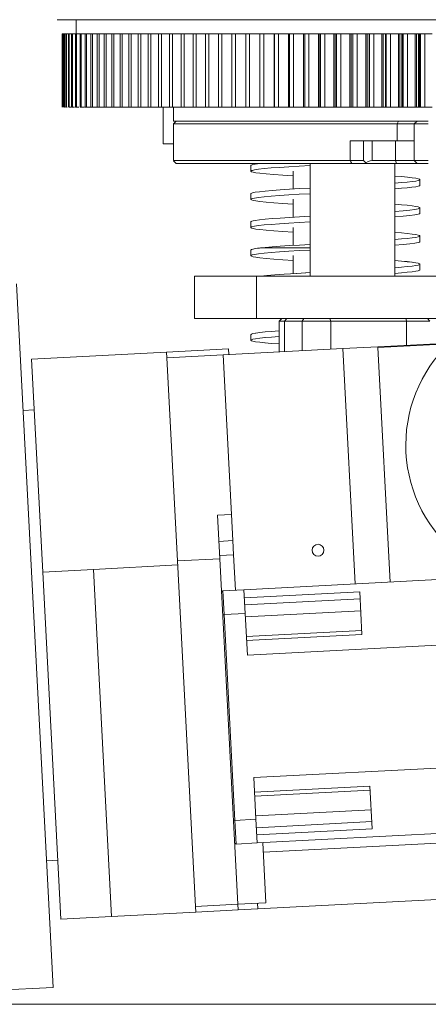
# Model space of a CAD drawing. Header units: millimetres. Extents: x 10 to 2518, y 8 to 1786.
# Tile 18 of 34: x 1248 to 1394, y 629 to 979. Entities that reach past the tile are written whole.
import ezdxf
from ezdxf.lldxf.tags import DXFTag

# ---------------------------------------------------------------- set-up
doc = ezdxf.new("R2010")
doc.units = ezdxf.units.MM
doc.layers.add('1', color=7, linetype='Continuous', true_color=0xffffff)
doc.styles.add('黑体', font='txt')
tags = doc.linetypes.add('PHANTOM', pattern=[50.5, 18, -6.5, 6.5, -6.5, 6.5, -6.5]).pattern_tags.tags
tags[14:15] = [DXFTag(74, 4), DXFTag(75, 0), DXFTag(340, '0'), DXFTag(46, 0.0), DXFTag(50, 0.0), DXFTag(44, 0.0), DXFTag(45, 0.0)]
tags[12:13] = [DXFTag(74, 4), DXFTag(75, 0), DXFTag(340, '0'), DXFTag(46, 0.0), DXFTag(50, 0.0), DXFTag(44, 0.0), DXFTag(45, 0.0)]
tags[10:11] = [DXFTag(74, 4), DXFTag(75, 0), DXFTag(340, '0'), DXFTag(46, 0.0), DXFTag(50, 0.0), DXFTag(44, 0.0), DXFTag(45, 0.0)]
tags[8:9] = [DXFTag(74, 4), DXFTag(75, 0), DXFTag(340, '0'), DXFTag(46, 0.0), DXFTag(50, 0.0), DXFTag(44, 0.0), DXFTag(45, 0.0)]
tags[6:7] = [DXFTag(74, 4), DXFTag(75, 0), DXFTag(340, '0'), DXFTag(46, 0.0), DXFTag(50, 0.0), DXFTag(44, 0.0), DXFTag(45, 0.0)]
tags[4:5] = [DXFTag(74, 4), DXFTag(75, 0), DXFTag(340, '0'), DXFTag(46, 0.0), DXFTag(50, 0.0), DXFTag(44, 0.0), DXFTag(45, 0.0)]
doc.dimstyles.get("Standard").update_dxf_attribs({"dimtxt": 0.18, "dimasz": 0.18, "dimexe": 0.18, "dimexo": 0.0625, "dimgap": 0.09, "dimtad": 0, "dimtih": 1, "dimtoh": 1, "dimdec": 4, "dimzin": 0, "dimdsep": 46, "dimtxsty": 'Standard', "dimcen": 0.09, "dimadec": 0, "dimazin": 0, "dimtfac": 1, "dimtdec": 4, "dimtofl": 0, "dimtmove": 0, "dimatfit": 3, "dimfxl": 1, "dimtolj": 1, "dimtzin": 0, "dimarcsym": 0})

# ---------------------------------------------------------------- blocks, each defined once
blk = doc.blocks.new('_U15')
at = {"layer": '1', "color": 92, "lineweight": 13}
blk.add_line((1745.18, 660.89), (1779.39, 662.68), dxfattribs=at)
for start, end in [(2.50856, 2.99994), (0, 0.49185)]:
    blk.add_arc((1145.5, 629.46), 634.25, start, end, dxfattribs=at)
for points in [[(1778.89, 662.66), (1779.57, 660.19), (1778.46, 660.13)], [(1779.76, 629.46), (1779.2, 631.96), (1780.31, 631.96)]]:
    blk.add_solid(points, dxfattribs=at)
at = {"layer": '1', "color": 7, "linetype": 'Continuous', "lineweight": 13, "insert": (1764.19, 632.23), "char_height": 20, "attachment_point": 7, "line_spacing_factor": 1.016583, "style": '黑体'}
blk.add_mtext('\\f黑体|b0|i0;\\W0.8000;3%%d', dxfattribs=at)

msp = doc.modelspace()

# ---------------------------------------------------------------- linework, layer by layer
at = {"layer": '1', "color": 253, "linetype": 'Continuous', "lineweight": 13}
msp.add_line((1435.5141, 978.9133), (1261.7755, 978.9133), dxfattribs=at)
at = {"layer": '1', "color": 7, "linetype": 'Continuous', "lineweight": 13}
for p, q in [((1268.5141, 978.9133), (1268.5141, 973.9133)), ((1263.5302, 973.9133), (1263.5606, 973.9133)), ((1263.5302, 947.9133), (1263.5302, 973.9133)), ((1263.5606, 973.9133), (1263.7348, 973.9133)), ((1263.5606, 947.9133), (1263.5606, 973.9133)), ((1263.7348, 947.9133), (1263.7348, 973.9133)), ((1263.7348, 973.9133), (1263.8258, 973.9133)), ((1263.8258, 947.9133), (1263.8258, 973.9133)), ((1263.8258, 973.9133), (1264.174, 973.9133)), ((1264.3255, 973.9133), (1264.174, 973.9133)), ((1264.174, 947.9133), (1264.174, 973.9133)), ((1264.3255, 947.9133), (1264.3255, 973.9133)), ((1264.3255, 973.9133), (1264.8473, 973.9133)), ((1264.8472, 947.9133), (1264.8472, 973.9133)), ((1264.8473, 973.9133), (1265.0591, 973.9133)), ((1265.0591, 947.9133), (1265.0591, 973.9133)), ((1265.0591, 973.9133), (1265.7536, 973.9133)), ((1265.7536, 947.9133), (1265.7536, 973.9133)), ((1265.7536, 973.9133), (1266.0254, 973.9133)), ((1266.0254, 947.9133), (1266.0254, 973.9133)), ((1266.0254, 973.9133), (1266.8918, 973.9133)), ((1266.8918, 947.9133), (1266.8918, 973.9133)), ((1266.8918, 973.9133), (1267.2233, 973.9133)), ((1267.2233, 947.9133), (1267.2233, 973.9133)), ((1267.2233, 973.9133), (1268.2603, 973.9133)), ((1268.2603, 947.9133), (1268.2603, 973.9133)), ((1268.2603, 973.9133), (1268.651, 973.9133)), ((1268.651, 947.9133), (1268.651, 973.9133)), ((1268.651, 973.9133), (1269.8573, 973.9133)), ((1269.8573, 947.9133), (1269.8573, 973.9133)), ((1269.8573, 973.9133), (1270.3067, 973.9133)), ((1270.3067, 947.9133), (1270.3067, 973.9133)), ((1270.3067, 973.9133), (1271.6805, 973.9133)), ((1272.188, 973.9133), (1271.6805, 973.9133)), ((1271.6805, 947.9133), (1271.6805, 973.9133)), ((1272.188, 947.9133), (1272.188, 973.9133)), ((1272.188, 973.9133), (1273.7275, 973.9133)), ((1273.7275, 947.9133), (1273.7275, 973.9133)), ((1273.7275, 973.9133), (1274.2924, 973.9133)), ((1274.2924, 947.9133), (1274.2924, 973.9133)), ((1274.2924, 973.9133), (1275.9955, 973.9133)), ((1275.9955, 947.9133), (1275.9955, 973.9133)), ((1275.9955, 973.9133), (1276.6169, 973.9133)), ((1276.6169, 973.9133), (1278.4814, 973.9133)), ((1276.6169, 947.9133), (1276.6169, 973.9133)), ((1278.4814, 947.9133), (1278.4814, 973.9133)), ((1278.4814, 973.9133), (1279.1586, 973.9133)), ((1279.1586, 947.9133), (1279.1586, 973.9133)), ((1279.1586, 973.9133), (1281.1038, 973.9133)), ((1281.9138, 973.9133), (1281.1818, 973.9133)), ((1281.1818, 947.9133), (1281.1818, 973.9133)), ((1281.9138, 973.9133), (1284.093, 973.9133)), ((1281.9138, 947.9133), (1281.9138, 973.9133)), ((1284.0929, 947.9133), (1284.0929, 973.9133)), ((1284.093, 973.9133), (1284.8788, 973.9133)), ((1284.8788, 973.9133), (1287.2109, 973.9133)), ((1284.8788, 947.9133), (1284.8788, 973.9133)), ((1288.0495, 973.9133), (1287.2109, 973.9133)), ((1287.2109, 947.9133), (1287.2109, 973.9133)), ((1288.0495, 947.9133), (1288.0495, 973.9133)), ((1288.0495, 973.9133), (1290.5314, 973.9133)), ((1291.4216, 973.9133), (1290.5315, 973.9133)), ((1290.5315, 947.9133), (1290.5315, 973.9133)), ((1291.4216, 973.9133), (1294.05, 973.9133)), ((1291.4216, 947.9133), (1291.4216, 973.9133)), ((1294.9906, 973.9133), (1294.0501, 973.9133)), ((1294.0501, 947.9133), (1294.0501, 973.9133)), ((1294.9906, 973.9133), (1297.7618, 973.9133)), ((1294.9906, 947.9133), (1294.9906, 973.9133)), ((1298.7515, 973.9133), (1297.7619, 973.9133)), ((1297.7619, 947.9133), (1297.7619, 973.9133)), ((1298.7515, 973.9133), (1301.6618, 973.9133)), ((1298.7515, 947.9133), (1298.7515, 973.9133)), ((1302.6992, 973.9133), (1301.6618, 973.9133)), ((1301.6618, 947.9133), (1301.6618, 973.9133)), ((1302.6992, 973.9133), (1305.7446, 973.9133)), ((1302.6992, 947.9133), (1302.6992, 973.9133)), ((1306.8284, 973.9133), (1305.7446, 973.9133)), ((1305.7446, 947.9133), (1305.7446, 973.9133)), ((1306.8284, 973.9133), (1310.0046, 973.9133)), ((1306.8284, 947.9133), (1306.8284, 973.9133)), ((1311.1332, 973.9133), (1310.0046, 973.9133)), ((1310.0046, 947.9133), (1310.0046, 973.9133)), ((1311.1332, 973.9133), (1314.4361, 973.9133)), ((1311.1332, 947.9133), (1311.1332, 973.9133)), ((1315.608, 973.9133), (1314.4361, 973.9133)), ((1314.4361, 947.9133), (1314.4361, 973.9133)), ((1315.608, 973.9133), (1319.0329, 973.9133)), ((1315.608, 947.9133), (1315.608, 973.9133)), ((1320.2466, 973.9133), (1319.033, 973.9133)), ((1319.033, 947.9133), (1319.033, 973.9133)), ((1320.2466, 973.9133), (1323.7889, 973.9133)), ((1320.2466, 947.9133), (1320.2466, 973.9133)), ((1325.0426, 973.9133), (1323.7889, 973.9133)), ((1323.7889, 947.9133), (1323.7889, 973.9133)), ((1325.0426, 973.9133), (1328.6974, 973.9133)), ((1325.0426, 947.9133), (1325.0426, 973.9133)), ((1329.9895, 973.9133), (1328.6974, 973.9133)), ((1328.6974, 947.9133), (1328.6974, 973.9133)), ((1329.9895, 973.9133), (1333.7779, 973.9133)), ((1329.9895, 947.9133), (1329.9895, 973.9133)), ((1333.7519, 947.9133), (1333.7519, 973.9133)), ((1333.7779, 973.9133), (1335.0805, 973.9133)), ((1335.0805, 973.9133), (1338.7771, 973.9133)), ((1335.0805, 947.9133), (1335.0805, 973.9133)), ((1338.9453, 973.9133), (1338.7771, 973.9133)), ((1338.7771, 947.9133), (1338.7771, 973.9133)), ((1338.9453, 947.9133), (1338.9453, 973.9133)), ((1338.9453, 973.9133), (1340.3087, 973.9133)), ((1340.3087, 973.9133), (1343.9084, 973.9133)), ((1340.3087, 947.9133), (1340.3087, 973.9133)), ((1344.2707, 973.9133), (1343.9084, 973.9133)), ((1343.9084, 947.9133), (1343.9084, 973.9133)), ((1345.6669, 973.9133), (1344.2707, 973.9133)), ((1344.2707, 947.9133), (1344.2707, 973.9133)), ((1345.6669, 973.9133), (1349.1649, 973.9133)), ((1345.6669, 947.9133), (1345.6669, 973.9133)), ((1349.6325, 973.9133), (1349.1649, 973.9133)), ((1349.1649, 947.9133), (1349.1649, 973.9133)), ((1349.6325, 947.9133), (1349.6325, 973.9133)), ((1351.1479, 973.9133), (1349.7206, 973.9133)), ((1349.7206, 947.9133), (1349.7206, 973.9133)), ((1351.1479, 973.9133), (1354.5393, 973.9133)), ((1351.1479, 947.9133), (1351.1479, 973.9133)), ((1355.005, 973.9133), (1354.5393, 973.9133)), ((1354.5393, 947.9133), (1354.5393, 973.9133)), ((1355.005, 973.9133), (1355.2878, 973.9133)), ((1355.005, 947.9133), (1355.005, 973.9133)), ((1355.2878, 947.9133), (1355.2878, 973.9133)), ((1355.2878, 973.9133), (1356.7441, 973.9133)), ((1356.7441, 973.9133), (1360.0243, 973.9133)), ((1356.7441, 947.9133), (1356.7441, 973.9133)), ((1360.4876, 973.9133), (1360.0243, 973.9133)), ((1360.0243, 947.9133), (1360.0243, 973.9133)), ((1360.4876, 973.9133), (1360.9645, 973.9133)), ((1360.4876, 947.9133), (1360.4876, 973.9133)), ((1362.4479, 973.9133), (1360.9645, 973.9133)), ((1360.9645, 947.9133), (1360.9645, 973.9133)), ((1362.4479, 973.9133), (1365.6125, 973.9133)), ((1362.4479, 947.9133), (1362.4479, 973.9133)), ((1365.6125, 947.9133), (1365.6125, 973.9133)), ((1366.0726, 973.9133), (1365.6125, 973.9133)), ((1366.0726, 947.9133), (1366.0726, 973.9133)), ((1366.0726, 973.9133), (1366.7431, 973.9133)), ((1368.2514, 973.9133), (1366.7431, 973.9133)), ((1366.7431, 947.9133), (1366.7431, 973.9133)), ((1368.2514, 973.9133), (1371.2961, 973.9133)), ((1368.2514, 947.9133), (1368.2514, 973.9133)), ((1371.7524, 973.9133), (1371.2961, 973.9133)), ((1371.2961, 947.9133), (1371.2961, 973.9133)), ((1371.7524, 973.9133), (1372.5085, 973.9133)), ((1371.7524, 947.9133), (1371.7524, 973.9133)), ((1372.6156, 973.9133), (1372.5085, 973.9133)), ((1372.5085, 947.9133), (1372.5085, 973.9133)), ((1372.6145, 973.9133), (1372.6145, 947.9133)), ((1372.6156, 947.9133), (1372.6156, 973.9133)), ((1372.6156, 973.9133), (1374.1469, 973.9133)), ((1374.1469, 973.9133), (1377.0674, 973.9133)), ((1374.1469, 947.9133), (1374.1469, 973.9133)), ((1377.5193, 973.9133), (1377.0674, 973.9133)), ((1377.0674, 947.9133), (1377.0674, 973.9133)), ((1377.5193, 973.9133), (1378.2863, 973.9133)), ((1377.5193, 947.9133), (1377.5193, 973.9133)), ((1378.5187, 973.9133), (1378.2863, 973.9133)), ((1378.2863, 947.9133), (1378.2863, 973.9133)), ((1378.5187, 973.9133), (1378.574, 973.9133)), ((1378.5187, 973.9133), (1378.5187, 947.9133)), ((1380.1262, 973.9133), (1378.574, 973.9133)), ((1378.574, 947.9133), (1378.574, 973.9133)), ((1380.1262, 947.9133), (1380.1262, 973.9133)), ((1380.1262, 973.9133), (1382.9185, 973.9133)), ((1383.3655, 973.9133), (1382.9185, 973.9133)), ((1382.9185, 947.9133), (1382.9185, 973.9133)), ((1383.3655, 973.9133), (1384.1423, 973.9133)), ((1383.3655, 947.9133), (1383.3655, 973.9133)), ((1384.1423, 947.9133), (1384.1423, 973.9133)), ((1384.1423, 973.9133), (1384.4196, 973.9133)), ((1384.6102, 973.9133), (1384.4196, 973.9133)), ((1384.4196, 947.9133), (1384.4196, 973.9133)), ((1384.6102, 947.9133), (1384.6102, 973.9133)), ((1384.6102, 973.9133), (1386.1811, 973.9133)), ((1386.1811, 973.9133), (1388.8415, 973.9133)), ((1386.1811, 947.9133), (1386.1811, 973.9133)), ((1388.8415, 947.9133), (1388.8415, 973.9133)), ((1389.2829, 973.9133), (1388.8415, 973.9133)), ((1389.2829, 973.9133), (1390.0685, 973.9133)), ((1389.2829, 947.9133), (1389.2829, 973.9133)), ((1390.3596, 973.9133), (1390.0685, 973.9133)), ((1390.0685, 947.9133), (1390.0685, 973.9133)), ((1390.3596, 947.9133), (1390.3596, 973.9133)), ((1390.3596, 973.9133), (1390.7159, 973.9133)), ((1392.3034, 973.9133), (1390.7159, 973.9133)), ((1390.7159, 947.9133), (1390.7159, 973.9133)), ((1392.3034, 973.9133), (1394.8282, 973.9133)), ((1392.3034, 947.9133), (1392.3034, 973.9133)), ((1263.5302, 947.9133), (1263.5606, 947.9133)), ((1264.3255, 947.9133), (1264.6028, 947.9133)), ((1265.0591, 947.9133), (1265.3367, 947.9133)), ((1266.0254, 947.9133), (1266.6086, 947.9133)), ((1266.8918, 947.9133), (1267.2233, 947.9133)), ((1267.2233, 947.9133), (1267.8839, 947.9133)), ((1268.2603, 947.9133), (1268.651, 947.9133)), ((1268.651, 947.9133), (1269.454, 947.9133)), ((1269.8573, 947.9133), (1270.3067, 947.9133)), ((1270.3067, 947.9133), (1271.3987, 947.9133)), ((1271.6805, 947.9133), (1272.188, 947.9133)), ((1272.188, 947.9133), (1273.6938, 947.9133)), ((1273.7275, 947.9133), (1274.2924, 947.9133)), ((1274.2924, 947.9133), (1275.9955, 947.9133)), ((1275.9955, 947.9133), (1276.6169, 947.9133)), ((1276.6169, 947.9133), (1278.4814, 947.9133)), ((1278.4814, 947.9133), (1279.1586, 947.9133)), ((1279.1586, 947.9133), (1281.1818, 947.9133)), ((1281.1818, 947.9133), (1281.9138, 947.9133)), ((1281.9138, 947.9133), (1284.0454, 947.9133)), ((1284.0929, 947.9133), (1284.8788, 947.9133)), ((1284.8788, 947.9133), (1287.1013, 947.9133)), ((1287.2109, 947.9133), (1288.0495, 947.9133)), ((1288.0495, 947.9133), (1290.5314, 947.9133)), ((1290.5315, 947.9133), (1291.4216, 947.9133)), ((1291.4216, 947.9133), (1294.05, 947.9133)), ((1294.0501, 947.9133), (1294.9906, 947.9133)), ((1294.9906, 947.9133), (1297.7618, 947.9133)), ((1297.7619, 947.9133), (1298.7515, 947.9133)), ((1298.7515, 947.9133), (1301.6618, 947.9133)), ((1299.3969, 947.913), (1299.3969, 934.9133)), ((1301.6618, 947.9133), (1302.6992, 947.9133)), ((1302.6992, 947.9133), (1305.7446, 947.9133)), ((1303.0141, 947.9135), (1303.0141, 942.9133)), ((1305.7446, 947.9133), (1306.8284, 947.9133)), ((1306.8284, 947.9133), (1310.0046, 947.9133)), ((1310.0046, 947.9133), (1311.1332, 947.9133)), ((1311.1332, 947.9133), (1314.3968, 947.9133)), ((1314.4361, 947.9133), (1315.608, 947.9133)), ((1315.608, 947.9133), (1319.0329, 947.9133)), ((1319.033, 947.9133), (1320.2466, 947.9133)), ((1320.2466, 947.9133), (1323.7889, 947.9133)), ((1323.7889, 947.9133), (1325.0426, 947.9133)), ((1325.0426, 947.9133), (1328.6974, 947.9133)), ((1328.6974, 947.9133), (1329.9895, 947.9133)), ((1329.9895, 947.9133), (1333.7779, 947.9133)), ((1333.7779, 947.9133), (1335.0805, 947.9133)), ((1335.0805, 947.9133), (1338.7771, 947.9133)), ((1338.9453, 947.9133), (1338.7771, 947.9133)), ((1338.9453, 947.9133), (1340.3087, 947.9133)), ((1340.3087, 947.9133), (1343.9084, 947.9133)), ((1344.2707, 947.9133), (1343.9084, 947.9133)), ((1344.2707, 947.9133), (1345.6669, 947.9133)), ((1345.6669, 947.9133), (1349.1649, 947.9133)), ((1349.6325, 947.9133), (1349.1649, 947.9133)), ((1349.7206, 947.9133), (1351.1479, 947.9133)), ((1351.1479, 947.9133), (1354.5393, 947.9133)), ((1355.005, 947.9133), (1354.5393, 947.9133)), ((1355.005, 947.9133), (1355.2878, 947.9133)), ((1355.2878, 947.9133), (1356.7441, 947.9133)), ((1356.7441, 947.9133), (1360.0243, 947.9133)), ((1360.4876, 947.9133), (1360.0243, 947.9133)), ((1360.4876, 947.9133), (1360.9645, 947.9133)), ((1360.9645, 947.9133), (1362.4479, 947.9133)), ((1362.4479, 947.9133), (1365.6125, 947.9133)), ((1366.0726, 947.9133), (1365.6125, 947.9133)), ((1366.0726, 947.9133), (1366.7431, 947.9133)), ((1366.7431, 947.9133), (1368.2514, 947.9133)), ((1368.2514, 947.9133), (1371.2961, 947.9133)), ((1371.7524, 947.9133), (1371.2961, 947.9133)), ((1371.7524, 947.9133), (1372.5085, 947.9133)), ((1372.6156, 947.9133), (1372.5085, 947.9133)), ((1372.6156, 947.9133), (1374.1469, 947.9133)), ((1374.1469, 947.9133), (1377.0674, 947.9133)), ((1377.5193, 947.9133), (1377.0674, 947.9133)), ((1377.5193, 947.9133), (1378.2863, 947.9133)), ((1378.5187, 947.9133), (1378.2863, 947.9133)), ((1378.5187, 947.9133), (1378.574, 947.9133)), ((1378.574, 947.9133), (1380.1262, 947.9133)), ((1380.1262, 947.9133), (1382.9185, 947.9133)), ((1383.3655, 947.9133), (1382.9185, 947.9133)), ((1383.3655, 947.9133), (1384.1423, 947.9133)), ((1384.1423, 947.9133), (1384.4196, 947.9133)), ((1384.6102, 947.9133), (1384.4196, 947.9133)), ((1384.6102, 947.9133), (1386.1811, 947.9133)), ((1386.1811, 947.9133), (1388.8415, 947.9133)), ((1389.2829, 947.9133), (1388.8415, 947.9133)), ((1389.2829, 947.9133), (1390.0685, 947.9133)), ((1390.3596, 947.9133), (1390.0685, 947.9133)), ((1390.3596, 947.9133), (1390.7159, 947.9133)), ((1390.7159, 947.9133), (1392.3034, 947.9133)), ((1392.3034, 947.9133), (1394.8282, 947.9133)), ((1303.0141, 942.9133), (1389.5135, 942.9133)), ((1303.0141, 941.9133), (1303.0141, 928.9174)), ((1382.5135, 935.9133), (1382.5135, 941.9133)), ((1388.5135, 941.9133), (1389.5135, 942.9133)), ((1388.5135, 928.9133), (1388.5135, 941.9133)), ((1393.5135, 941.9133), (1388.5135, 941.9133)), ((1389.5135, 942.9133), (1393.5135, 942.9133)), ((1303.014, 934.9133), (1299.3969, 934.9133)), ((1370.5135, 935.9133), (1365.7767, 935.9133)), ((1365.7767, 928.9152), (1365.7767, 935.9133)), ((1370.5135, 935.9133), (1373.5904, 935.9133)), ((1370.5135, 928.9133), (1370.5135, 935.9133)), ((1373.5904, 935.9133), (1373.5904, 928.9133)), ((1373.5904, 935.9133), (1381.8468, 935.9133)), ((1381.8468, 928.9133), (1381.8468, 935.9133)), ((1388.5135, 935.9133), (1381.8468, 935.9133)), ((1303.0681, 928.8617), (1304.0165, 927.9133)), ((1304.0165, 927.9133), (1366.305, 927.9133)), ((1351.5712, 927.9133), (1351.5712, 887.9131)), ((1382.1802, 927.9133), (1371.5135, 927.9133)), ((1373.5904, 928.9133), (1381.8468, 928.9133)), ((1381.5712, 887.9131), (1381.5712, 927.9133)), ((1382.1802, 927.9133), (1381.8468, 928.9133)), ((1388.5135, 928.9133), (1381.8468, 928.9133)), ((1389.5135, 927.9133), (1382.1802, 927.9133)), ((1388.5135, 928.9133), (1389.5135, 927.9133)), ((1388.5135, 928.9133), (1393.5135, 928.9133)), ((1393.5135, 927.9133), (1389.5135, 927.9133)), ((1345.5141, 925.1781), (1345.5141, 918.8119)), ((1345.5141, 915.1783), (1345.5141, 908.8129)), ((1345.5141, 905.1784), (1345.5141, 898.8153)), ((1330.5365, 897.1614), (1330.5365, 897.1621)), ((1330.5365, 895.1359), (1330.5365, 895.1369)), ((1330.5365, 895.1359), (1330.5365, 895.1358)), ((1345.5141, 895.1786), (1345.5141, 888.814)), ((1390.5244, 892.1639), (1390.5244, 892.1615)), ((1310.5141, 887.9133), (1332.5141, 887.9133)), ((1310.5141, 887.9133), (1310.5141, 872.9133)), ((1332.5141, 887.9133), (1538.5141, 887.9133)), ((1332.5141, 887.9133), (1332.5141, 872.9133)), ((1247.2611, 885.1393), (1260.3451, 635.4819)), ((1310.5141, 872.9133), (1332.5141, 872.9133)), ((1332.5141, 872.9133), (1538.5141, 872.9133)), ((1340.5089, 871.9207), (1340.5089, 860.9866)), ((1341.5084, 872.9133), (1340.5543, 871.9601)), ((1343.2809, 872.9133), (1342.4777, 871.9133)), ((1348.6964, 871.9133), (1342.4777, 871.9133)), ((1342.4777, 871.9133), (1342.4777, 861.0897)), ((1349.2923, 872.9133), (1348.6964, 871.9133)), ((1348.6964, 861.4156), (1348.6964, 871.9133)), ((1358.9496, 871.9193), (1358.9496, 861.9529)), ((1385.7181, 863.3557), (1385.7181, 871.9221)), ((1394.0979, 871.9133), (1393.1803, 872.9133)), ((1330.5231, 865.1415), (1330.5231, 867.1642)), ((1330.5231, 865.1415), (1330.5231, 865.136)), ((1375.6048, 862.8257), (1401.0737, 864.1605)), ((1400.7711, 863.8703), (1375.6192, 862.5522)), ((1252.6687, 858.3857), (1300.6029, 860.8978)), ((1300.6029, 860.8978), (1322.5728, 862.0492)), ((1300.6029, 860.8978), (1300.7076, 858.9004)), ((1320.6802, 859.9473), (1300.7076, 858.9005)), ((1363.1219, 862.1715), (1320.6802, 859.9473)), ((1320.6802, 859.9473), (1323.6483, 803.3128)), ((1322.5728, 862.0492), (1322.6774, 860.0519)), ((1363.1219, 862.1715), (1375.6048, 862.8257)), ((1367.4978, 778.6753), (1363.1219, 862.1715)), ((1375.6048, 862.8257), (1375.6192, 862.5522)), ((1375.6192, 862.5522), (1379.9806, 779.3299)), ((1256.6259, 782.8781), (1252.6687, 858.3857)), ((1300.7076, 858.9004), (1304.4862, 786.7999)), ((1253.6092, 840.4103), (1249.6162, 840.201)), ((1318.6551, 803.0511), (1323.6483, 803.3128)), ((1319.4657, 787.5849), (1318.6551, 803.0511)), ((1323.6483, 803.3128), (1324.1344, 794.0377)), ((1324.1344, 794.0377), (1319.1412, 793.776)), ((1324.1344, 794.0377), (1324.396, 789.0446)), ((1304.4862, 786.7999), (1319.4657, 787.5849)), ((1310.9131, 664.1678), (1304.4862, 786.7999)), ((1324.396, 789.0446), (1319.4029, 788.7829)), ((1319.4657, 787.5849), (1325.8926, 664.9528)), ((1324.396, 789.0446), (1325.0561, 776.4508)), ((1256.6259, 782.8781), (1274.6012, 783.8201)), ((1263.0836, 659.6584), (1256.6259, 782.8781)), ((1304.5601, 785.3902), (1274.6012, 783.8201)), ((1274.6012, 783.8201), (1281.0589, 660.6004)), ((1405.9451, 780.6899), (1328.052, 776.6077)), ((1328.052, 776.6077), (1320.5622, 776.2151)), ((1320.5622, 776.2151), (1321.0023, 767.819)), ((1328.492, 768.2115), (1328.052, 776.6077)), ((1369.1475, 775.8575), (1328.2037, 773.7117)), ((1369.9392, 760.7519), (1369.1475, 775.8575)), ((1369.2797, 773.3349), (1328.3359, 771.1892)), ((1369.5005, 769.122), (1328.5567, 766.9762)), ((1321.0023, 767.819), (1328.492, 768.2115)), ((1321.0023, 767.819), (1324.8324, 694.7346)), ((1329.2664, 753.434), (1328.492, 768.2115)), ((1369.8669, 762.1316), (1328.9231, 759.9858)), ((1369.9392, 760.7519), (1328.9954, 758.6061)), ((1407.1595, 757.5162), (1329.2664, 753.434)), ((1409.4408, 713.9869), (1331.5477, 709.9047)), ((1332.3222, 695.1271), (1331.5477, 709.9047)), ((1372.7626, 706.8783), (1331.8188, 704.7325)), ((1373.5542, 691.7727), (1372.7626, 706.8783)), ((1372.8349, 705.4986), (1331.8911, 703.3528)), ((1373.2012, 698.5082), (1332.2574, 696.3624)), ((1332.3222, 695.1271), (1324.8324, 694.7346)), ((1324.8324, 694.7346), (1325.2725, 686.3385)), ((1332.7622, 686.731), (1332.3222, 695.1271)), ((1373.422, 694.2953), (1332.4782, 692.1495)), ((1373.5542, 691.7727), (1332.6104, 689.627)), ((1410.6553, 690.8132), (1332.7622, 686.731)), ((1325.2725, 686.3385), (1332.7622, 686.731)), ((1334.7594, 686.8364), (1335.8788, 665.4762)), ((1334.9408, 683.4517), (1410.8337, 687.4291)), ((1257.9884, 680.4202), (1261.983, 680.6295)), ((1332.9908, 663.3221), (1551.6835, 674.7833)), ((1310.9131, 664.1678), (1325.8926, 664.9528)), ((1311.0178, 662.1705), (1310.9131, 664.1678)), ((1335.8788, 665.4762), (1325.8926, 664.9528)), ((1325.8926, 664.9528), (1325.9972, 662.9556)), ((1332.883, 665.3192), (1332.9876, 663.3219)), ((1281.0589, 660.6004), (1263.0836, 659.6584)), ((1311.0178, 662.1705), (1281.0589, 660.6004)), ((1325.9972, 662.9556), (1311.0178, 662.1705)), ((1325.9972, 662.9556), (1332.9876, 663.3219)), ((1145.5027, 629.4633), (1260.3451, 635.4819))]:
    msp.add_line(p, q, dxfattribs=at)
at = {"layer": '1', "color": 253, "linetype": 'PHANTOM', "lineweight": 13}
msp.add_line((1145.5027, 629.4633), (1790.5027, 629.4633), dxfattribs=at)
at = {"layer": '1', "color": 7, "linetype": 'Continuous', "lineweight": 13}
for points in [[(1382.5135, 941.9133), (1308.5428, 941.9133), (1303.3627, 941.9133), (1303.0361, 941.9133), (1303.0155, 941.9133), (1303.0142, 941.9133), (1303.0141, 941.9133)], [(1304.0183, 942.9133), (1303.4583, 942.3533), (1303.0183, 941.9133)], [(1304.02, 942.9133), (1304.0199, 942.9133), (1304.0199, 942.9133), (1304.0199, 942.9133), (1304.02, 942.9133), (1304.0211, 942.9133), (1304.0406, 942.9133), (1304.361, 942.9133), (1309.4995, 942.9133), (1382.9135, 942.9133)], [(1382.9135, 942.9133), (1382.5135, 941.9133)], [(1388.5135, 941.9133), (1388.5135, 941.9133), (1388.5134, 941.9133), (1388.5118, 941.9133), (1388.4872, 941.9133), (1388.0964, 941.9133), (1382.5135, 941.9133)], [(1382.9135, 942.9133), (1389.0783, 942.9133), (1389.4934, 942.9133), (1389.514, 942.9133), (1389.5142, 942.9133), (1389.5142, 942.9133), (1389.5142, 942.9133), (1389.5142, 942.9133), (1389.5142, 942.9133), (1389.5135, 942.9133)], [(1303.0141, 928.9174), (1303.0141, 928.9174), (1303.0142, 928.9174), (1303.0152, 928.9174), (1303.0309, 928.9174), (1303.2819, 928.9174), (1307.2711, 928.9173), (1365.7767, 928.9171)], [(1330.5305, 927.1478), (1330.582, 927.2434), (1330.7411, 927.3391), (1331.2509, 927.4997), (1332.0609, 927.6604), (1332.9006, 927.7866), (1333.9129, 927.9128)], [(1330.5341, 927.1602), (1330.5341, 926.0265), (1330.5341, 925.1357)], [(1345.4707, 923.4866), (1341.8938, 923.7164), (1338.7004, 923.9463), (1335.9641, 924.1762), (1333.7432, 924.406), (1332.3044, 924.5991), (1331.2794, 924.7922), (1330.7368, 924.9622), (1330.55, 925.0957), (1330.535, 925.1603), (1330.569, 925.225), (1330.7653, 925.3466), (1331.0405, 925.4422), (1331.795, 925.6129), (1333.272, 925.8345), (1335.2779, 926.0562), (1337.7674, 926.2779), (1340.6952, 926.4995), (1344.0125, 926.7212), (1347.6509, 926.9429), (1351.5352, 927.1645)], [(1365.7767, 928.9133), (1370.1925, 928.9167), (1370.4336, 928.9186), (1370.5135, 928.9133)], [(1366.304, 927.9152), (1366.009, 928.4757), (1365.7772, 928.9161)], [(1371.5135, 927.9133), (1371.5138, 927.9133), (1371.5138, 927.9133), (1371.5138, 927.9133), (1371.5138, 927.9133), (1371.5138, 927.9133), (1371.5138, 927.9133), (1371.5135, 927.9133), (1371.4966, 927.9133), (1371.1745, 927.9133), (1366.303, 927.9133)], [(1371.3411, 928.0857), (1370.566, 928.8607), (1370.5167, 928.91), (1370.5137, 928.9131), (1370.5135, 928.9133), (1370.5135, 928.9133), (1370.5135, 928.9133)], [(1373.5904, 928.9133), (1372.8234, 928.8411), (1372.154, 928.6323), (1371.3411, 928.0857)], [(1381.6304, 920.8913), (1384.0032, 921.0799), (1386.0485, 921.2684), (1387.7341, 921.457), (1389.0367, 921.6456), (1389.942, 921.8342), (1390.3827, 921.9913), (1390.4934, 922.0699), (1390.5303, 922.1485), (1390.4939, 922.2271), (1390.3847, 922.3056), (1389.9499, 922.4628), (1389.0522, 922.6514), (1387.7522, 922.84), (1386.0693, 923.0285), (1384.0304, 923.2171), (1381.6627, 923.4057)], [(1330.529, 917.1469), (1330.5498, 917.2099), (1330.6178, 917.273), (1330.8962, 917.3991), (1331.3612, 917.5252), (1332.0084, 917.6513), (1333.5289, 917.8675), (1335.5481, 918.0837), (1338.0295, 918.2999), (1340.9228, 918.516), (1344.1775, 918.7322), (1347.7352, 918.9484), (1351.5275, 919.1646)], [(1381.577, 918.8871), (1383.9669, 919.0764), (1386.0205, 919.2658), (1387.7141, 919.4552), (1389.0277, 919.6446), (1389.9413, 919.834), (1390.3828, 919.9918), (1390.4923, 920.0707), (1390.5279, 920.1496)], [(1390.5279, 920.1385), (1390.5279, 921.2723), (1390.5279, 922.163)], [(1330.5335, 917.1597), (1330.5335, 916.026), (1330.5335, 915.1352)], [(1345.4652, 913.4863), (1341.8879, 913.7163), (1338.6978, 913.9462), (1335.9638, 914.1762), (1333.7459, 914.4061), (1332.3094, 914.5993), (1331.2837, 914.7924), (1330.737, 914.9624), (1330.5491, 915.0959), (1330.5345, 915.1606), (1330.5694, 915.2253), (1330.7678, 915.347), (1331.0444, 915.4426), (1331.7992, 915.6133), (1333.2705, 915.8351), (1335.2755, 916.0568), (1337.7687, 916.2785), (1340.7017, 916.5003), (1344.0238, 916.722), (1347.6656, 916.9437), (1351.5533, 917.1655)], [(1381.6487, 910.8926), (1384.5654, 911.1282), (1386.9483, 911.3639), (1388.7507, 911.5995), (1389.9432, 911.8351), (1390.385, 911.9922), (1390.4966, 912.0707), (1390.5341, 912.1493), (1390.4972, 912.2278), (1390.3867, 912.3063), (1389.9482, 912.4634), (1389.0461, 912.6519), (1387.7451, 912.8404), (1386.0644, 913.0289), (1384.0281, 913.2174), (1381.6609, 913.4059)], [(1390.532, 910.1374), (1390.532, 911.2711), (1390.532, 912.1619)], [(1330.5335, 907.1494), (1330.6254, 907.2753), (1330.9027, 907.4013), (1331.3656, 907.5273), (1332.0139, 907.6532), (1333.5436, 907.8692), (1335.5672, 908.0851), (1338.044, 908.301), (1340.9333, 908.517), (1344.1883, 908.7329), (1347.7441, 908.9488), (1351.532, 909.1648)], [(1381.636, 908.8915), (1384.5555, 909.1274), (1386.9499, 909.3632), (1388.7545, 909.5991), (1389.9441, 909.8349), (1390.3843, 909.9922), (1390.4956, 910.0708), (1390.532, 910.1494)], [(1330.5331, 907.1622), (1330.5331, 906.0284), (1330.5331, 905.1377)], [(1345.4792, 903.4861), (1341.896, 903.716), (1338.7008, 903.9458), (1335.9711, 904.1757), (1333.7491, 904.4056), (1332.306, 904.5987), (1331.2801, 904.7918), (1330.7388, 904.9617), (1330.5503, 905.0952), (1330.5337, 905.1599), (1330.5657, 905.2245), (1330.7583, 905.3462), (1331.0313, 905.4417), (1331.7869, 905.6124), (1333.2664, 905.8341), (1335.2673, 906.0557), (1337.7513, 906.2774), (1340.685, 906.4991), (1344.008, 906.7207), (1347.645, 906.9424), (1351.5305, 907.1641)], [(1381.6368, 900.8917), (1384.012, 901.0804), (1386.0546, 901.2692), (1387.74, 901.4579), (1389.045, 901.6467), (1389.9473, 901.8354), (1390.3828, 901.9927), (1390.492, 902.0714), (1390.5286, 902.15), (1390.4925, 902.2287), (1390.3833, 902.3073), (1389.9452, 902.4646), (1389.0386, 902.6534), (1387.7334, 902.8421), (1386.0479, 903.0309), (1384.0017, 903.2196), (1381.6249, 903.4084)], [(1390.5285, 900.1378), (1390.5285, 901.2715), (1390.5285, 902.1623)], [(1330.5377, 897.1484), (1330.629, 897.2745), (1330.9048, 897.4005), (1331.365, 897.5265), (1332.0092, 897.6526), (1333.5356, 897.8686), (1335.5616, 898.0847), (1338.0442, 898.3008), (1340.939, 898.5168), (1344.1913, 898.7329), (1347.7421, 898.9489), (1351.5315, 899.165)], [(1381.6484, 898.8924), (1384.5618, 899.1281), (1386.9473, 899.3637), (1388.7491, 899.5994), (1389.9387, 899.835), (1390.379, 899.9921), (1390.4906, 900.0706), (1390.5285, 900.1492)], [(1330.5365, 897.1614), (1330.5365, 896.0277), (1330.5365, 895.1369)], [(1345.5028, 893.4847), (1341.9123, 893.7147), (1338.7228, 893.9447), (1335.9874, 894.1748), (1333.756, 894.4048), (1332.3075, 894.598), (1331.2801, 894.7912), (1330.7405, 894.9612), (1330.5533, 895.0948), (1330.5371, 895.1595), (1330.5694, 895.2242), (1330.7615, 895.3459), (1331.0331, 895.4416), (1331.7841, 895.6124), (1333.2626, 895.8342), (1335.2703, 896.056), (1337.7655, 896.2778), (1340.6978, 896.4996), (1344.0101, 896.7214), (1347.6445, 896.9432), (1351.5324, 897.165)], [(1345.4876, 893.4861), (1341.8988, 893.7161), (1338.7113, 893.9461), (1335.978, 894.1761), (1333.7488, 894.4061), (1332.3021, 894.5993), (1331.2767, 894.7925), (1330.7387, 894.9625), (1330.5528, 895.0961), (1330.5372, 895.1608), (1330.5701, 895.2255), (1330.7632, 895.3472), (1331.0357, 895.4428), (1331.7882, 895.6136), (1333.2683, 895.8354), (1335.2776, 896.0572), (1337.774, 896.279), (1340.7074, 896.5008), (1344.0204, 896.7225), (1347.6553, 896.9443), (1351.5435, 897.1661)], [(1330.5383, 897.1477), (1330.59, 897.2434), (1330.748, 897.3391), (1331.2528, 897.4999), (1332.0574, 897.6606), (1332.8982, 897.787), (1333.9155, 897.9133)], [(1333.9155, 897.9133), (1336.2383, 897.9133), (1339.0933, 897.9133), (1342.4164, 897.9133), (1346.7917, 897.9133), (1351.5688, 897.9133)], [(1381.6198, 890.8907), (1383.9997, 891.0799), (1386.0537, 891.2691), (1387.7492, 891.4583), (1389.0544, 891.6475), (1389.9499, 891.8366), (1390.3807, 891.9943), (1390.4882, 892.0731), (1390.5234, 892.1519), (1390.4863, 892.2308), (1390.3766, 892.3096), (1389.9389, 892.4672), (1389.0281, 892.6564), (1387.7071, 892.8456), (1386.0034, 893.0348), (1383.9455, 893.224), (1381.562, 893.4131)], [(1381.6242, 890.8911), (1383.9976, 891.0798), (1386.0468, 891.2685), (1387.7396, 891.4571), (1389.0443, 891.6458), (1389.9415, 891.8345), (1390.3755, 891.9917), (1390.4851, 892.0703), (1390.5228, 892.149), (1390.4886, 892.2276), (1390.3822, 892.3062), (1389.9524, 892.4634), (1389.053, 892.6521), (1387.7452, 892.8408), (1386.0558, 893.0295), (1384.0134, 893.2181), (1381.6462, 893.4068)], [(1390.5243, 890.1372), (1390.5243, 891.2708), (1390.5243, 892.1615)], [(1390.5243, 890.1366), (1390.5243, 891.2703), (1390.5243, 892.1611)], [(1333.9185, 887.9129), (1336.2304, 888.1466), (1339.0577, 888.3802), (1342.3502, 888.6139), (1346.7358, 888.8892), (1351.5311, 889.1646)], [(1333.9244, 887.9137), (1336.2424, 888.1477), (1339.0774, 888.3817), (1342.3788, 888.6158), (1346.7757, 888.8916), (1351.5824, 889.1675)], [(1381.6062, 888.8893), (1383.98, 889.0782), (1386.0286, 889.2672), (1387.7256, 889.4561), (1389.0377, 889.6451), (1389.9415, 889.834), (1390.3766, 889.9914), (1390.4864, 890.0702), (1390.5243, 890.1489)], [(1381.6348, 888.8911), (1384.0041, 889.0799), (1386.0483, 889.2688), (1387.7409, 889.4576), (1389.0485, 889.6465), (1389.948, 889.8354), (1390.3797, 889.9927), (1390.488, 890.0714), (1390.5244, 890.1501)], [(1342.4777, 871.9133), (1340.6363, 871.9189), (1340.517, 871.9203), (1340.5094, 871.9206), (1340.509, 871.9207), (1340.5089, 871.9207), (1340.5089, 871.9207)], [(1358.9496, 871.9259), (1355.4137, 871.9216), (1353.0406, 871.9188), (1350.7586, 871.9161), (1348.6964, 871.9133)], [(1358.951, 871.9226), (1358.7114, 872.4793), (1358.523, 872.9167)], [(1385.7181, 871.9183), (1377.9853, 871.9167), (1370.3962, 871.9152), (1364.5856, 871.9139), (1358.9496, 871.9127)], [(1385.718, 871.9202), (1385.6735, 872.4737), (1385.6389, 872.9113)], [(1394.0979, 871.9133), (1393.2156, 871.9154), (1392.0535, 871.9176), (1390.1989, 871.9204), (1388.0467, 871.9232), (1385.7181, 871.9259)], [(1330.5218, 867.1491), (1330.5621, 867.2324), (1330.6868, 867.3157), (1331.1834, 867.4824), (1332.2004, 867.6824), (1333.6572, 867.8824), (1335.5332, 868.0824), (1337.8073, 868.2824), (1340.4471, 868.4824)], [(1330.5219, 867.1537), (1330.5667, 867.2368), (1330.6952, 867.3199), (1331.198, 867.486), (1332.2196, 867.6855), (1333.6782, 867.8849), (1335.5531, 868.0843), (1337.8238, 868.2838), (1340.4577, 868.4832)], [(1330.5231, 867.1659), (1330.5231, 866.0322), (1330.5231, 865.1415)], [(1340.4733, 863.8154), (1337.8304, 864.0156), (1335.5413, 864.2158), (1333.6573, 864.416), (1332.2034, 864.6162), (1331.1901, 864.8164), (1330.6928, 864.9833), (1330.5662, 865.0667), (1330.5231, 865.1501), (1330.5648, 865.2336), (1330.6911, 865.317), (1331.1909, 865.4838), (1332.2096, 865.684), (1333.6675, 865.8842), (1335.5507, 866.0845), (1337.8403, 866.2847), (1340.4885, 866.4849)], [(1340.4183, 863.8193), (1337.7889, 864.0189), (1335.5122, 864.2185), (1333.6389, 864.4181), (1332.1933, 864.6178), (1331.1859, 864.8174), (1330.6916, 864.9838), (1330.5659, 865.067), (1330.5231, 865.1502), (1330.5647, 865.2333), (1330.6904, 865.3165), (1331.1875, 865.4829), (1332.2008, 865.6825), (1333.6509, 865.8822), (1335.5239, 866.0818), (1337.8015, 866.2814), (1340.4364, 866.4811)]]:
    msp.add_lwpolyline(points, dxfattribs=at)
for points in [[(1371.5135, 927.9133, 0), (1371.51, 927.9167, 0), (1371.5066, 927.9202, 0), (1371.5031, 927.9236, 0), (1371.4997, 927.9271, 0), (1371.4962, 927.9305, 0), (1371.4928, 927.934, 0), (1371.4893, 927.9374, 0), (1371.4859, 927.9409, 0), (1371.4824, 927.9443, 0), (1371.479, 927.9478, 0), (1371.4756, 927.9512, 0), (1371.4721, 927.9547, 0), (1371.4687, 927.9581, 0), (1371.4652, 927.9616, 0), (1371.4618, 927.965, 0), (1371.4583, 927.9685, 0), (1371.4549, 927.9719, 0), (1371.4514, 927.9754, 0), (1371.448, 927.9788, 0), (1371.4445, 927.9823, 0), (1371.4411, 927.9857, 0), (1371.4376, 927.9891, 0), (1371.4342, 927.9926, 0), (1371.4307, 927.996, 0), (1371.4273, 927.9995, 0), (1371.4238, 928.0029, 0), (1371.4204, 928.0064, 0), (1371.4169, 928.0098, 0), (1371.4135, 928.0133, 0), (1371.41, 928.0167, 0), (1371.4066, 928.0202, 0), (1371.4032, 928.0236, 0), (1371.3997, 928.0271, 0), (1371.3963, 928.0305, 0), (1371.3928, 928.034, 0), (1371.3894, 928.0374, 0), (1371.3859, 928.0409, 0), (1371.3825, 928.0443, 0), (1371.379, 928.0478, 0), (1371.3756, 928.0512, 0), (1371.3721, 928.0547, 0), (1371.3687, 928.0581, 0), (1371.3652, 928.0615, 0), (1371.3618, 928.065, 0), (1371.3583, 928.0684, 0), (1371.3549, 928.0719, 0), (1371.3514, 928.0753, 0), (1371.348, 928.0788, 0), (1371.3445, 928.0822, 0), (1371.3411, 928.0857, 0)], [(1320.0891, 775.6897, 0), (1320.0985, 775.7002, 0), (1320.108, 775.7107, 0), (1320.1175, 775.7212, 0), (1320.1269, 775.7317, 0), (1320.1364, 775.7422, 0), (1320.1459, 775.7527, 0), (1320.1553, 775.7632, 0), (1320.1648, 775.7737, 0), (1320.1742, 775.7842, 0), (1320.1837, 775.7947, 0), (1320.1932, 775.8052, 0), (1320.2026, 775.8158, 0), (1320.2121, 775.8263, 0), (1320.2216, 775.8368, 0), (1320.231, 775.8473, 0), (1320.2405, 775.8578, 0), (1320.2499, 775.8683, 0), (1320.2594, 775.8788, 0), (1320.2689, 775.8893, 0), (1320.2783, 775.8998, 0), (1320.2878, 775.9103, 0), (1320.2973, 775.9208, 0), (1320.3067, 775.9314, 0), (1320.3162, 775.9419, 0), (1320.3256, 775.9524, 0), (1320.3351, 775.9629, 0), (1320.3446, 775.9734, 0), (1320.354, 775.9839, 0), (1320.3635, 775.9944, 0), (1320.373, 776.0049, 0), (1320.3824, 776.0154, 0), (1320.3919, 776.0259, 0), (1320.4013, 776.0365, 0), (1320.4108, 776.047, 0), (1320.4203, 776.0575, 0), (1320.4297, 776.068, 0), (1320.4392, 776.0785, 0), (1320.4487, 776.089, 0), (1320.4581, 776.0995, 0), (1320.4676, 776.11, 0), (1320.4771, 776.1205, 0), (1320.4865, 776.131, 0), (1320.496, 776.1416, 0), (1320.5054, 776.1521, 0), (1320.5149, 776.1626, 0), (1320.5244, 776.1731, 0), (1320.5338, 776.1836, 0), (1320.5433, 776.1941, 0), (1320.5528, 776.2046, 0), (1320.5622, 776.2151, 0)], [(1325.2725, 686.3385, 0), (1325.262, 686.3479, 0), (1325.2514, 686.3574, 0), (1325.2409, 686.3669, 0), (1325.2304, 686.3763, 0), (1325.2199, 686.3858, 0), (1325.2094, 686.3953, 0), (1325.1989, 686.4047, 0), (1325.1884, 686.4142, 0), (1325.1779, 686.4237, 0), (1325.1674, 686.4331, 0), (1325.1568, 686.4426, 0), (1325.1463, 686.452, 0), (1325.1358, 686.4615, 0), (1325.1253, 686.471, 0), (1325.1148, 686.4804, 0), (1325.1043, 686.4899, 0), (1325.0938, 686.4994, 0), (1325.0833, 686.5088, 0), (1325.0728, 686.5183, 0), (1325.0623, 686.5278, 0), (1325.0517, 686.5372, 0), (1325.0412, 686.5467, 0), (1325.0307, 686.5561, 0), (1325.0202, 686.5656, 0), (1325.0097, 686.5751, 0), (1324.9992, 686.5845, 0), (1324.9887, 686.594, 0), (1324.9782, 686.6035, 0), (1324.9677, 686.6129, 0), (1324.9572, 686.6224, 0), (1324.9466, 686.6318, 0), (1324.9361, 686.6413, 0), (1324.9256, 686.6508, 0), (1324.9151, 686.6602, 0), (1324.9046, 686.6697, 0), (1324.8941, 686.6792, 0), (1324.8836, 686.6886, 0), (1324.8731, 686.6981, 0), (1324.8626, 686.7075, 0), (1324.8521, 686.717, 0), (1324.8416, 686.7265, 0), (1324.831, 686.7359, 0), (1324.8205, 686.7454, 0), (1324.81, 686.7549, 0), (1324.7995, 686.7643, 0), (1324.789, 686.7738, 0), (1324.7785, 686.7832, 0), (1324.768, 686.7927, 0), (1324.7575, 686.8022, 0), (1324.747, 686.8116, 0)]]:
    msp.add_polyline3d(points, dxfattribs=at)
msp.add_circle((1354.3549, 790.6146), 2.1, dxfattribs=at)
msp.add_arc((1435.5141, 827.9133), 50, 133.535802, 232.464198, dxfattribs=at)
for centre, major_axis, start_param, end_param in [((1461.607, 162.2888), (-33.028, 630.211), 0.24611631, 0.24727177), ((1401.3718, 1311.6448), (33.028, -630.211), 6.03591354, 6.037069)]:
    msp.add_ellipse(centre, major_axis=major_axis, ratio=0.70710678, start_param=start_param, end_param=end_param, dxfattribs=at)

# ---------------------------------------------------------------- dimensions: what is measured, and where the dimension line sits
dim = msp.add_angular_dim_2l(base=(1779.661, 640.5326), line1=((1629.838, 654.8462), (1744.6804, 660.8649)), line2=((1145.5027, 629.4633), (1790.5027, 629.4633)), dimstyle='Standard', override={"dimtxt": 20, "dimasz": 2.5, "dimexe": 0.5, "dimexo": 0.5, "dimgap": 4, "dimtad": 1, "dimtih": 1, "dimtoh": 1, "dimdec": 3, "dimlfac": 1, "dimzin": 12, "dimdsep": 46, "dimlunit": 2, "dimtxsty": '黑体', "dimsah": 1, "dimse1": 0, "dimse2": 0, "dimsd1": 0, "dimsd2": 0, "dimclrd": 92, "dimclre": 92, "dimclrt": 7, "dimaunit": 0, "dimadec": 3, "dimazin": 3, "dimtol": 0, "dimtfac": 0.175, "dimtdec": 1, "dimtofl": 1, "dimtmove": 0, "dimtzin": 8, "dimlwd": 13, "dimlwe": 13}, dxfattribs=at)
dim.commit()
dim.dimension.update_dxf_attribs({"geometry": '_U15', "text_midpoint": (1779.5402, 646.0662), "dimtype": 162})

doc.saveas('drawing.dxf')
